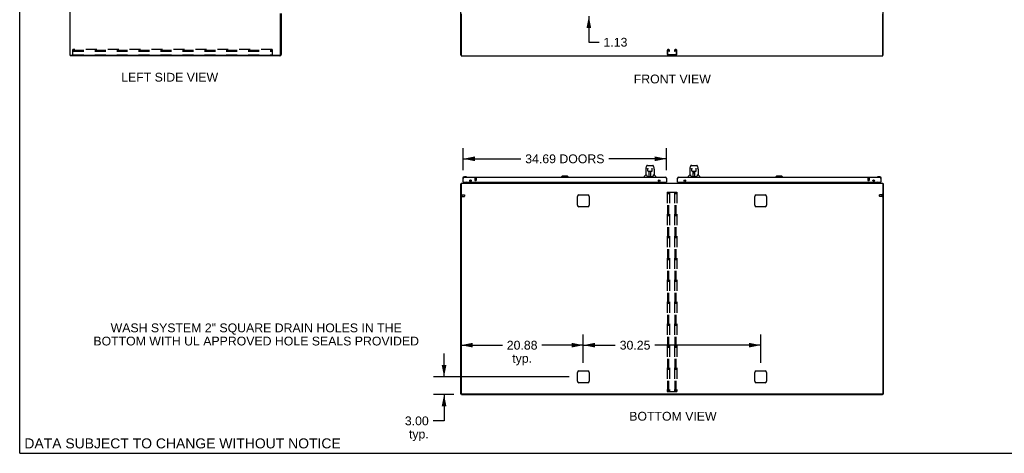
# Model space of a CAD drawing. Header units: inches. Extents: x 0 to 340, y 0 to 220.
# Tile 1 of 24: x 0 to 168, y 0 to 74. Entities that reach past the tile are written whole.
import ezdxf

# ---------------------------------------------------------------- set-up
doc = ezdxf.new("R2010")
doc.units = ezdxf.units.IN
doc.header["$LTSCALE"] = 18.7
doc.header["$MEASUREMENT"] = 0
doc.linetypes.add('HIDDEN', pattern=[0.2, 0.1, -0.1])
doc.layers.get('0').update_dxf_attribs({"linetype": 'CONTINUOUS'})
for name, color, linetype in [('02___PRT_ALL_AXES', 7, 'CONTINUOUS'), ('DEFAULT_2', 8, 'HIDDEN'), ('DIMENSIONS', 7, 'CONTINUOUS')]:
    doc.layers.add(name, color=color, linetype=linetype)
doc.styles.get("Standard").update_dxf_attribs({"font": 'arial.ttf'})
doc.dimstyles.new('DIMSTYLE_1', dxfattribs={"dimtxt": 1.5, "dimasz": 2, "dimexe": 0.09, "dimexo": 0.07, "dimgap": 0.0375, "dimtad": 0, "dimtih": 1, "dimtoh": 1, "dimzin": 4, "dimdsep": 46, "dimtxsty": 'Standard', "dimblk": '_FILLED', "dimblk1": '_FILLED', "dimblk2": '_FILLED', "dimcen": 0.09, "dimazin": 1, "dimtfac": 1, "dimtdec": 3, "dimtofl": 0, "dimtmove": 0, "dimatfit": 3, "dimldrblk": '_FILLED', "dimfxl": 1, "dimtolj": 1, "dimtzin": 4, "dimarcsym": 0})

# ---------------------------------------------------------------- blocks, each defined once
blk = doc.blocks.new('_FILLED')
at = {"color": 0, "linetype": 'ByBlock'}
blk.add_solid([(0, 0), (-1, 0.2), (-1, -0.2)], dxfattribs=at)
blk = doc.blocks.new('*D13')
at = {"layer": 'DIMENSIONS', "color": 2, "linetype": 'Continuous'}
for p, q in [((97.07, 75.62), (97.07, 79.62)), ((97.07, 74.49), (97.07, 70.07)), ((97.07, 70.07), (98.82, 70.07))]:
    blk.add_line(p, q, dxfattribs=at)
at = {"layer": 'DIMENSIONS', "color": 2, "linetype": 'Continuous', "xscale": 2, "yscale": 2, "zscale": 2}
for p, rotation in [((97.07, 75.62), 270), ((97.07, 74.49), 90)]:
    blk.add_blockref('_FILLED', p, dxfattribs=dict(at, rotation=rotation))
at = {"layer": 'DIMENSIONS', "color": 2, "linetype": 'Continuous', "insert": (99.57, 70.82), "char_height": 1.5, "width": 4.0762, "attachment_point": 1, "line_spacing_factor": 0.9}
blk.add_mtext('1.13', dxfattribs=at)
blk = doc.blocks.new('*D20')
at = {"layer": 'DIMENSIONS', "color": 2, "linetype": 'Continuous'}
for p, q in [((75.63, 48.24), (75.63, 52)), ((110.32, 48.24), (110.32, 52)), ((75.63, 50.2), (85.48, 50.2)), ((110.32, 50.2), (100.48, 50.2))]:
    blk.add_line(p, q, dxfattribs=at)
at = {"layer": 'DIMENSIONS', "color": 2, "linetype": 'Continuous', "xscale": 2, "yscale": 2, "zscale": 2, "rotation": 180}
blk.add_blockref('_FILLED', (75.63, 50.2), dxfattribs=at)
at = {"layer": 'DIMENSIONS', "color": 2, "linetype": 'Continuous', "xscale": 2, "yscale": 2, "zscale": 2}
blk.add_blockref('_FILLED', (110.32, 50.2), dxfattribs=at)
at = {"layer": 'DIMENSIONS', "color": 2, "linetype": 'Continuous', "insert": (92.98, 50.95), "char_height": 1.5, "width": 13.4944, "attachment_point": 2, "line_spacing_factor": 0.9}
blk.add_mtext('34.69 DOORS', dxfattribs=at)
blk = doc.blocks.new('*D22')
at = {"layer": 'DIMENSIONS', "color": 2, "linetype": 'Continuous'}
for p, q in [((72.38, 13.03), (72.38, 17.03)), ((93.73, 13.03), (70.58, 13.03)), ((74.03, 10.03), (70.58, 10.03)), ((72.38, 10.03), (72.38, 5.53)), ((72.38, 5.53), (70.52, 5.53))]:
    blk.add_line(p, q, dxfattribs=at)
at = {"layer": 'DIMENSIONS', "color": 2, "linetype": 'Continuous', "xscale": 2, "yscale": 2, "zscale": 2}
for p, rotation in [((72.38, 13.03), 270), ((72.38, 10.03), 90)]:
    blk.add_blockref('_FILLED', p, dxfattribs=dict(at, rotation=rotation))
at = {"layer": 'DIMENSIONS', "color": 2, "linetype": 'Continuous', "insert": (69.77, 6.28), "char_height": 1.5, "width": 4.0762, "attachment_point": 3, "line_spacing_factor": 0.9}
blk.add_mtext('3.00\\Ptyp.', dxfattribs=at)
blk = doc.blocks.new('*D23')
at = {"layer": 'DIMENSIONS', "color": 2, "linetype": 'Continuous'}
for p, q in [((96.13, 15.43), (96.13, 20.23)), ((126.38, 15.43), (126.38, 20.23)), ((96.13, 18.43), (101.59, 18.43)), ((126.38, 18.43), (108.33, 18.43))]:
    blk.add_line(p, q, dxfattribs=at)
at = {"layer": 'DIMENSIONS', "color": 2, "linetype": 'Continuous', "xscale": 2, "yscale": 2, "zscale": 2, "rotation": 180}
blk.add_blockref('_FILLED', (96.13, 18.43), dxfattribs=at)
at = {"layer": 'DIMENSIONS', "color": 2, "linetype": 'Continuous', "xscale": 2, "yscale": 2, "zscale": 2}
blk.add_blockref('_FILLED', (126.38, 18.43), dxfattribs=at)
at = {"layer": 'DIMENSIONS', "color": 2, "linetype": 'Continuous', "insert": (104.96, 19.18), "char_height": 1.5, "width": 5.2416, "attachment_point": 2, "line_spacing_factor": 0.9}
blk.add_mtext('30.25', dxfattribs=at)
blk = doc.blocks.new('*D24')
at = {"layer": 'DIMENSIONS', "color": 2, "linetype": 'Continuous'}
for p, q in [((96.13, 15.43), (96.13, 20.23)), ((75.26, 18.43), (82.33, 18.43)), ((96.13, 18.43), (89.07, 18.43))]:
    blk.add_line(p, q, dxfattribs=at)
at = {"layer": 'DIMENSIONS', "color": 2, "linetype": 'Continuous', "xscale": 2, "yscale": 2, "zscale": 2, "rotation": 180}
blk.add_blockref('_FILLED', (75.26, 18.43), dxfattribs=at)
at = {"layer": 'DIMENSIONS', "color": 2, "linetype": 'Continuous', "xscale": 2, "yscale": 2, "zscale": 2}
blk.add_blockref('_FILLED', (96.13, 18.43), dxfattribs=at)
at = {"layer": 'DIMENSIONS', "color": 2, "linetype": 'Continuous', "insert": (85.7, 19.18), "char_height": 1.5, "width": 5.2416, "attachment_point": 2, "line_spacing_factor": 0.9}
blk.add_mtext('20.88\\Ptyp.', dxfattribs=at)

msp = doc.modelspace()

# ---------------------------------------------------------------- linework, layer by layer
at = {"color": 7, "linetype": 'Continuous'}
for p, q in [((0, 0), (0, 220)), ((8.585, 67.845), (8.585, 157.637)), ((8.585, 67.845), (8.699, 67.845)), ((8.637, 67.845), (8.637, 67.741)), ((75.312, 67.845), (75.26, 67.845)), ((147.208, 67.845), (147.26, 67.845)), ((106.836, 48.598), (106.901, 48.903)), ((107.106, 49.058), (107.025, 49.058)), ((107.107, 49.058), (107.995, 49.058)), ((107.112, 49.058), (107.11, 49.058)), ((107.217, 49.07), (107.803, 49.07)), ((108.119, 48.903), (108.184, 48.598)), ((114.336, 48.598), (114.401, 48.903)), ((114.606, 49.058), (114.525, 49.058)), ((114.607, 49.058), (115.495, 49.058)), ((114.612, 49.058), (114.61, 49.058)), ((114.717, 49.07), (115.303, 49.07)), ((115.619, 48.903), (115.684, 48.598)), ((76.094, 47.149), (75.838, 47.149)), ((75.881, 47.089), (75.838, 47.089)), ((76.132, 47.146), (76.094, 47.149)), ((76.23, 47.103), (76.223, 47.104)), ((92.546, 47.247), (92.427, 47.129)), ((92.427, 47.129), (92.427, 47.089)), ((93.53, 47.129), (92.427, 47.129)), ((93.412, 47.247), (92.546, 47.247)), ((93.412, 47.247), (93.53, 47.129)), ((93.53, 47.129), (93.53, 47.089)), ((106.506, 47.089), (106.506, 47.152)), ((106.815, 47.477), (106.517, 47.179)), ((106.821, 48.455), (106.821, 47.483)), ((106.894, 47.483), (106.821, 47.483)), ((106.989, 47.231), (106.994, 47.223)), ((107.024, 47.207), (107.996, 47.207)), ((107.143, 48.546), (107.124, 48.546)), ((107.142, 48.582), (107.143, 48.578)), ((107.143, 48.578), (107.143, 48.574)), ((107.143, 48.574), (107.143, 48.566)), ((107.143, 48.566), (107.143, 48.555)), ((107.15, 48.151), (107.143, 48.555)), ((107.231, 48.073), (107.351, 48.073)), ((107.361, 47.227), (107.375, 48.074)), ((107.368, 47.658), (107.368, 48.074)), ((107.374, 48.01), (107.368, 48.01)), ((107.371, 47.849), (107.368, 47.849)), ((107.371, 47.837), (107.368, 47.837)), ((107.368, 47.207), (107.368, 47.212)), ((107.387, 48.074), (107.633, 48.074)), ((107.636, 47.207), (107.621, 48.074)), ((107.622, 48.01), (107.652, 48.01)), ((107.625, 48.074), (107.625, 48.01)), ((107.652, 47.849), (107.625, 47.849)), ((107.652, 47.837), (107.625, 47.837)), ((107.629, 47.609), (107.652, 47.609)), ((107.652, 47.605), (107.629, 47.605)), ((107.652, 47.207), (107.652, 48.074)), ((107.669, 48.073), (107.789, 48.073)), ((107.869, 48.151), (107.877, 48.563)), ((107.896, 48.546), (107.876, 48.546)), ((107.877, 48.572), (107.877, 48.576)), ((107.877, 48.563), (107.877, 48.572)), ((108.199, 47.483), (108.126, 47.483)), ((108.199, 48.454), (108.199, 47.483)), ((108.205, 47.477), (108.502, 47.179)), ((108.514, 47.089), (108.514, 47.152)), ((114.006, 47.089), (114.006, 47.152)), ((114.315, 47.477), (114.017, 47.179)), ((114.321, 48.455), (114.321, 47.483)), ((114.394, 47.483), (114.321, 47.483)), ((114.489, 47.231), (114.494, 47.223)), ((114.524, 47.207), (115.496, 47.207)), ((114.643, 48.546), (114.624, 48.546)), ((114.642, 48.582), (114.643, 48.578)), ((114.643, 48.578), (114.643, 48.574)), ((114.643, 48.574), (114.643, 48.566)), ((114.643, 48.566), (114.643, 48.555)), ((114.65, 48.151), (114.643, 48.555)), ((114.731, 48.073), (114.851, 48.073)), ((114.861, 47.227), (114.875, 48.074)), ((114.868, 47.658), (114.868, 48.074)), ((114.874, 48.01), (114.868, 48.01)), ((114.871, 47.849), (114.868, 47.849)), ((114.871, 47.837), (114.868, 47.837)), ((114.868, 47.207), (114.868, 47.212)), ((114.887, 48.074), (115.133, 48.074)), ((115.136, 47.207), (115.121, 48.074)), ((115.122, 48.01), (115.152, 48.01)), ((115.125, 48.074), (115.125, 48.01)), ((115.152, 47.849), (115.125, 47.849)), ((115.152, 47.837), (115.125, 47.837)), ((115.129, 47.609), (115.152, 47.609)), ((115.152, 47.605), (115.129, 47.605)), ((115.152, 47.207), (115.152, 48.074)), ((115.169, 48.073), (115.289, 48.073)), ((115.369, 48.151), (115.377, 48.563)), ((115.396, 48.546), (115.376, 48.546)), ((115.377, 48.572), (115.377, 48.576)), ((115.377, 48.563), (115.377, 48.572)), ((115.699, 47.483), (115.626, 47.483)), ((115.699, 48.454), (115.699, 47.483)), ((115.705, 47.477), (116.002, 47.179)), ((116.014, 47.089), (116.014, 47.152)), ((129.108, 47.247), (128.99, 47.129)), ((130.092, 47.129), (128.99, 47.129)), ((128.99, 47.129), (128.99, 47.089)), ((129.974, 47.247), (129.108, 47.247)), ((129.974, 47.247), (130.092, 47.129)), ((130.092, 47.129), (130.092, 47.089)), ((146.297, 47.104), (146.29, 47.103)), ((146.682, 47.149), (146.425, 47.149)), ((75.312, 45.927), (75.26, 45.927)), ((75.575, 46.886), (75.575, 46.63)), ((75.575, 46.63), (75.578, 46.592)), ((75.62, 46.501), (75.621, 46.494)), ((75.655, 46.235), (75.635, 46.235)), ((76.315, 46.208), (76.077, 46.07)), ((76.077, 46.031), (76.077, 46.07)), ((76.754, 46.462), (76.835, 46.381)), ((76.864, 46.235), (76.864, 46.188)), ((109.546, 46.066), (109.614, 46.066)), ((109.614, 46.111), (109.614, 46.066)), ((109.685, 46.042), (109.615, 46.112)), ((110.302, 46.235), (110.322, 46.235)), ((112.217, 46.235), (112.197, 46.235)), ((112.905, 46.112), (112.835, 46.042)), ((112.906, 46.111), (112.906, 46.066)), ((112.906, 46.066), (112.974, 46.066)), ((145.656, 46.235), (145.656, 46.188)), ((145.766, 46.462), (145.685, 46.381)), ((146.443, 46.07), (146.205, 46.208)), ((146.443, 46.031), (146.443, 46.07)), ((146.865, 46.235), (146.885, 46.235)), ((146.885, 46.843), (146.885, 46.886)), ((146.898, 46.494), (146.9, 46.501)), ((146.945, 46.63), (146.945, 46.886)), ((147.208, 45.927), (147.26, 45.927)), ((75.364, 10.083), (75.26, 10.083)), ((75.364, 10.031), (75.364, 10.083)), ((147.156, 10.083), (147.26, 10.083)), ((147.156, 10.031), (147.156, 10.083)), ((75.364, 10.031), (147.156, 10.031)), ((0, 0), (340, 0))]:
    msp.add_line(p, q, dxfattribs=at)
at = {"color": 3, "linetype": 'Continuous'}
for p, q in [((8.637, 67.908), (8.637, 157.575)), ((75.26, 67.845), (75.26, 157.637)), ((147.26, 67.845), (147.26, 157.637)), ((44.481, 67.988), (44.481, 74.993)), ((44.585, 74.995), (44.585, 67.988)), ((75.312, 74.922), (75.312, 67.741)), ((147.208, 67.741), (147.208, 74.922)), ((44.338, 67.741), (8.637, 67.741)), ((8.699, 67.845), (44.338, 67.845)), ((75.312, 67.741), (147.208, 67.741)), ((75.881, 47.089), (110.076, 47.089)), ((112.444, 47.089), (146.638, 47.089)), ((75.26, 10.083), (75.26, 45.927)), ((75.312, 45.947), (75.307, 45.946)), ((75.312, 46.031), (75.312, 10.146)), ((75.312, 46.031), (147.208, 46.031)), ((75.635, 46.235), (75.635, 46.843)), ((75.655, 46.235), (110.302, 46.235)), ((76.906, 46.354), (76.906, 46.616)), ((76.906, 46.174), (76.906, 46.235)), ((77.01, 46.53), (77.01, 46.44)), ((77.01, 46.235), (77.01, 46.031)), ((109.546, 46.061), (109.546, 46.111)), ((109.546, 46.111), (109.614, 46.111)), ((109.614, 46.061), (109.546, 46.061)), ((109.614, 46.111), (109.614, 46.235)), ((109.614, 46.061), (109.614, 46.031)), ((109.614, 46.042), (109.785, 46.042)), ((110.322, 46.843), (110.322, 46.235)), ((112.197, 46.235), (112.197, 46.843)), ((112.217, 46.235), (146.865, 46.235)), ((112.734, 46.042), (112.906, 46.042)), ((112.906, 46.111), (112.906, 46.235)), ((112.906, 46.111), (112.974, 46.111)), ((112.906, 46.061), (112.906, 46.031)), ((112.974, 46.061), (112.906, 46.061)), ((112.974, 46.111), (112.974, 46.061)), ((145.51, 46.44), (145.51, 46.53)), ((145.51, 46.031), (145.51, 46.235)), ((145.614, 46.616), (145.614, 46.354)), ((145.614, 46.235), (145.614, 46.174)), ((146.885, 46.843), (146.885, 46.235)), ((147.208, 46.031), (147.208, 10.146)), ((147.208, 45.947), (147.212, 45.946)), ((147.26, 45.927), (147.26, 10.083)), ((95.135, 42.281), (95.135, 43.781)), ((95.385, 44.031), (96.885, 44.031)), ((97.135, 43.781), (97.135, 42.281)), ((125.385, 42.281), (125.385, 43.781)), ((125.635, 44.031), (127.135, 44.031)), ((127.385, 43.781), (127.385, 42.281)), ((96.885, 42.031), (95.385, 42.031)), ((127.135, 42.031), (125.635, 42.031)), ((95.135, 12.281), (95.135, 13.781)), ((95.385, 14.031), (96.885, 14.031)), ((97.135, 13.781), (97.135, 12.281)), ((125.385, 12.281), (125.385, 13.781)), ((125.635, 14.031), (127.135, 14.031)), ((127.385, 13.781), (127.385, 12.281)), ((96.885, 12.031), (95.385, 12.031)), ((127.135, 12.031), (125.635, 12.031)), ((147.145, 10.083), (75.374, 10.083))]:
    msp.add_line(p, q, dxfattribs=at)
at = {"color": 7, "linetype": 'Continuous'}
for points in [[(107.025, 49.058), (107.021, 49.058), (107.006, 49.056), (106.991, 49.051), (106.977, 49.044), (106.965, 49.036), (106.954, 49.026), (106.944, 49.014), (106.936, 49.002), (106.929, 48.989), (106.922, 48.974), (106.916, 48.958), (106.91, 48.939), (106.904, 48.918), (106.901, 48.903)], [(108.095, 48.98), (108.089, 48.993), (108.082, 49.004), (108.075, 49.015), (108.067, 49.025), (108.057, 49.034), (108.047, 49.042), (108.035, 49.048), (108.022, 49.053), (108.009, 49.056), (107.995, 49.058)], [(108.119, 48.903), (108.116, 48.915), (108.111, 48.934), (108.106, 48.951), (108.101, 48.966), (108.095, 48.98)], [(114.525, 49.058), (114.521, 49.058), (114.506, 49.056), (114.491, 49.051), (114.477, 49.044), (114.465, 49.036), (114.454, 49.026), (114.444, 49.014), (114.436, 49.002), (114.429, 48.989), (114.422, 48.974), (114.416, 48.958), (114.41, 48.939), (114.404, 48.918), (114.401, 48.903)], [(115.595, 48.98), (115.589, 48.993), (115.582, 49.004), (115.575, 49.015), (115.567, 49.025), (115.557, 49.034), (115.547, 49.042), (115.535, 49.048), (115.522, 49.053), (115.509, 49.056), (115.495, 49.058)], [(115.619, 48.903), (115.616, 48.915), (115.611, 48.934), (115.606, 48.951), (115.601, 48.966), (115.595, 48.98)], [(106.836, 48.598), (106.83, 48.566), (106.824, 48.524), (106.821, 48.482), (106.821, 48.455)], [(106.891, 47.483), (106.896, 47.473), (106.91, 47.445), (106.925, 47.41), (106.94, 47.367), (106.957, 47.318), (106.971, 47.271)], [(106.971, 47.271), (106.974, 47.263), (106.979, 47.25), (106.984, 47.24), (106.989, 47.231)], [(106.994, 47.223), (107, 47.217), (107.007, 47.212), (107.014, 47.209), (107.022, 47.207), (107.024, 47.207)], [(107.142, 48.586), (107.142, 48.587), (107.142, 48.587), (107.142, 48.586), (107.142, 48.585), (107.142, 48.585), (107.142, 48.583), (107.142, 48.582)], [(107.15, 48.151), (107.151, 48.139), (107.155, 48.126), (107.16, 48.114), (107.167, 48.103), (107.176, 48.094), (107.187, 48.086), (107.198, 48.08), (107.21, 48.076), (107.222, 48.074), (107.23, 48.073)], [(107.351, 48.073), (107.354, 48.073), (107.363, 48.074), (107.372, 48.074), (107.38, 48.074), (107.387, 48.074)], [(107.633, 48.074), (107.641, 48.074), (107.65, 48.074), (107.658, 48.074), (107.667, 48.073), (107.669, 48.073)], [(107.79, 48.073), (107.799, 48.074), (107.811, 48.076), (107.823, 48.081), (107.834, 48.087), (107.844, 48.095), (107.853, 48.105), (107.86, 48.116), (107.865, 48.128), (107.869, 48.141), (107.869, 48.151)], [(107.877, 48.576), (107.877, 48.58), (107.877, 48.582), (107.877, 48.583), (107.877, 48.585), (107.877, 48.586), (107.877, 48.586), (107.877, 48.587)], [(107.996, 47.207), (107.997, 47.207), (108.005, 47.209), (108.013, 47.212), (108.019, 47.217)], [(108.019, 47.217), (108.025, 47.223), (108.031, 47.23)], [(108.031, 47.23), (108.036, 47.239), (108.041, 47.25), (108.046, 47.262), (108.048, 47.271)], [(108.048, 47.271), (108.063, 47.317), (108.079, 47.365), (108.094, 47.408), (108.109, 47.444), (108.123, 47.473), (108.129, 47.483)], [(108.199, 48.454), (108.198, 48.482), (108.195, 48.524), (108.19, 48.567), (108.184, 48.598)], [(114.336, 48.598), (114.33, 48.566), (114.324, 48.524), (114.321, 48.482), (114.321, 48.455)], [(114.391, 47.483), (114.396, 47.473), (114.41, 47.445), (114.425, 47.41), (114.44, 47.367), (114.457, 47.318), (114.471, 47.271)], [(114.471, 47.271), (114.474, 47.263), (114.479, 47.25), (114.484, 47.24), (114.489, 47.231)], [(114.494, 47.223), (114.5, 47.217), (114.507, 47.212), (114.514, 47.209), (114.522, 47.207), (114.524, 47.207)], [(114.642, 48.586), (114.642, 48.587), (114.642, 48.587), (114.642, 48.586), (114.642, 48.585), (114.642, 48.585), (114.642, 48.583), (114.642, 48.582)], [(114.65, 48.151), (114.651, 48.139), (114.655, 48.126), (114.66, 48.114), (114.667, 48.103), (114.676, 48.094), (114.687, 48.086), (114.698, 48.08), (114.71, 48.076), (114.722, 48.074), (114.73, 48.073)], [(114.851, 48.073), (114.854, 48.073), (114.863, 48.074), (114.872, 48.074), (114.88, 48.074), (114.887, 48.074)], [(115.133, 48.074), (115.141, 48.074), (115.15, 48.074), (115.158, 48.074), (115.167, 48.073), (115.169, 48.073)], [(115.29, 48.073), (115.299, 48.074), (115.311, 48.076), (115.323, 48.081), (115.334, 48.087), (115.344, 48.095), (115.353, 48.105), (115.36, 48.116), (115.365, 48.128), (115.369, 48.141), (115.369, 48.151)], [(115.377, 48.576), (115.377, 48.58), (115.377, 48.582), (115.377, 48.583), (115.377, 48.585), (115.377, 48.586), (115.377, 48.586), (115.377, 48.587)], [(115.496, 47.207), (115.497, 47.207), (115.505, 47.209), (115.513, 47.212), (115.519, 47.217)], [(115.519, 47.217), (115.525, 47.223), (115.531, 47.23)], [(115.531, 47.23), (115.536, 47.239), (115.541, 47.25), (115.546, 47.262), (115.548, 47.271)], [(115.548, 47.271), (115.563, 47.317), (115.579, 47.365), (115.594, 47.408), (115.609, 47.444), (115.623, 47.473), (115.629, 47.483)], [(115.699, 48.454), (115.698, 48.482), (115.695, 48.524), (115.69, 48.567), (115.684, 48.598)]]:
    msp.add_lwpolyline(points, dxfattribs=at)
at = {"color": 3, "linetype": 'Continuous'}
for points in [[(75.635, 46.843), (75.646, 46.86), (75.657, 46.878), (75.668, 46.895), (75.68, 46.912), (75.691, 46.929), (75.702, 46.945), (75.713, 46.961), (75.724, 46.976), (75.736, 46.99), (75.747, 47.004), (75.758, 47.017), (75.769, 47.029), (75.78, 47.04), (75.792, 47.05), (75.803, 47.059), (75.814, 47.067), (75.825, 47.074), (75.837, 47.079), (75.848, 47.084), (75.859, 47.087), (75.87, 47.089), (75.881, 47.089)], [(110.076, 47.089), (110.087, 47.089), (110.098, 47.087), (110.109, 47.084), (110.121, 47.079), (110.132, 47.074), (110.143, 47.067), (110.154, 47.059), (110.165, 47.05), (110.177, 47.04), (110.188, 47.029), (110.199, 47.017), (110.21, 47.004), (110.221, 46.99), (110.233, 46.976), (110.244, 46.961), (110.255, 46.945), (110.266, 46.929), (110.278, 46.912), (110.289, 46.895), (110.3, 46.878), (110.311, 46.86), (110.322, 46.843)], [(112.197, 46.843), (112.209, 46.86), (112.22, 46.878), (112.231, 46.895), (112.242, 46.912), (112.253, 46.929), (112.265, 46.945), (112.276, 46.961), (112.287, 46.976), (112.298, 46.99), (112.309, 47.004), (112.321, 47.017), (112.332, 47.029), (112.343, 47.04), (112.354, 47.05), (112.365, 47.059), (112.377, 47.067), (112.388, 47.074), (112.399, 47.079), (112.41, 47.084), (112.421, 47.087), (112.433, 47.089), (112.444, 47.089)], [(146.638, 47.089), (146.65, 47.089), (146.661, 47.087), (146.672, 47.084), (146.683, 47.079), (146.694, 47.074), (146.706, 47.067), (146.717, 47.059), (146.728, 47.05), (146.739, 47.04), (146.75, 47.029), (146.762, 47.017), (146.773, 47.004), (146.784, 46.99), (146.795, 46.976), (146.806, 46.961), (146.818, 46.945), (146.829, 46.929), (146.84, 46.912), (146.851, 46.895), (146.862, 46.878), (146.874, 46.86), (146.885, 46.843)], [(75.295, 45.943), (75.288, 45.941), (75.284, 45.941), (75.281, 45.94), (75.278, 45.939), (75.275, 45.939), (75.272, 45.938), (75.269, 45.937), (75.267, 45.936), (75.265, 45.935), (75.263, 45.934), (75.262, 45.933), (75.261, 45.931), (75.26, 45.93), (75.26, 45.929), (75.26, 45.927)], [(75.307, 45.946), (75.303, 45.945), (75.299, 45.944), (75.295, 45.943)], [(147.212, 45.946), (147.216, 45.945), (147.22, 45.944), (147.224, 45.943), (147.232, 45.941)], [(147.232, 45.941), (147.236, 45.941), (147.239, 45.94), (147.242, 45.939), (147.245, 45.939), (147.248, 45.938), (147.251, 45.937), (147.253, 45.936), (147.255, 45.935), (147.256, 45.934), (147.258, 45.933), (147.259, 45.931), (147.259, 45.93), (147.26, 45.929), (147.26, 45.927)]]:
    msp.add_lwpolyline(points, dxfattribs=at)
for centre in [(76.885, 46.485), (109.072, 46.485), (113.447, 46.485), (145.635, 46.485)]:
    msp.add_circle(centre, 0.133, dxfattribs=at)
for centre, radius, start, end in [((8.699, 67.908), 0.0625, 180, 270), ((44.338, 67.988), 0.246, 270, 360), ((44.338, 67.988), 0.143, 270, 360), ((75.881, 46.843), 0.246, 90, 180), ((110.076, 46.843), 0.246, 0, 90), ((112.444, 46.843), 0.246, 90, 180), ((146.638, 46.843), 0.246, 0, 90), ((75.655, 46.255), 0.02, 180, 270), ((76.763, 46.174), 0.142, 270, 360), ((109.664, 46.081), 0.05, 190.58824, 231.27912), ((110.302, 46.255), 0.02, 270, 360), ((112.217, 46.255), 0.02, 180, 270), ((112.856, 46.081), 0.05, 308.72088, 336.17647), ((145.756, 46.174), 0.142, 180, 270), ((146.865, 46.255), 0.02, 270, 360), ((95.385, 43.781), 0.25, 90, 180), ((96.885, 43.781), 0.25, 0, 90), ((125.635, 43.781), 0.25, 90, 180), ((127.135, 43.781), 0.25, 0, 90), ((95.385, 42.281), 0.25, 180, 270), ((96.885, 42.281), 0.25, 270, 360), ((125.635, 42.281), 0.25, 180, 270), ((127.135, 42.281), 0.25, 270, 360), ((95.385, 13.781), 0.25, 90, 180), ((96.885, 13.781), 0.25, 0, 90), ((125.635, 13.781), 0.25, 90, 180), ((127.135, 13.781), 0.25, 0, 90), ((95.385, 12.281), 0.25, 180, 270), ((96.885, 12.281), 0.25, 270, 360), ((125.635, 12.281), 0.25, 180, 270), ((127.135, 12.281), 0.25, 270, 360), ((75.374, 10.146), 0.0625, 180, 270), ((147.145, 10.146), 0.0625, 270, 360)]:
    msp.add_arc(centre, radius, start, end, dxfattribs=at)
at = {"color": 7, "linetype": 'Continuous'}
for centre, radius, start, end in [((107.217, 49.05), 0.0197, 90, 156.39296), ((107.803, 49.05), 0.0197, 23.60704, 90), ((114.717, 49.05), 0.0197, 90, 156.39296), ((115.303, 49.05), 0.0197, 23.60704, 90), ((75.838, 46.886), 0.263, 90, 180), ((75.838, 46.886), 0.203, 90, 180), ((76.094, 46.899), 0.25, 59.11011, 90), ((76.215, 47.104), 0.015, 270, 353.62041), ((76.215, 47.101), 0.015, 6.37959, 59.11011), ((106.545, 47.152), 0.0394, 135, 180), ((106.829, 47.463), 0.0197, 90, 135), ((107.38, 47.227), 0.0197, 179, 269.92316), ((107.616, 47.227), 0.0197, 270.07713, 1), ((108.191, 47.463), 0.0197, 45, 90), ((108.474, 47.152), 0.0394, 0, 45), ((114.045, 47.152), 0.0394, 135, 180), ((114.329, 47.463), 0.0197, 90, 135), ((114.88, 47.227), 0.0197, 179, 269.92316), ((115.116, 47.227), 0.0197, 270.07713, 1), ((115.691, 47.463), 0.0197, 45, 90), ((115.974, 47.152), 0.0394, 0, 45), ((146.305, 47.101), 0.015, 120.88989, 173.62041), ((146.305, 47.104), 0.015, 186.37959, 270), ((146.425, 46.899), 0.25, 90, 120.88989), ((146.682, 46.886), 0.263, 0, 90), ((146.682, 46.886), 0.203, 0, 90), ((75.825, 46.63), 0.25, 180, 210.88989), ((75.623, 46.509), 0.015, 210.88989, 263.62041), ((75.62, 46.509), 0.015, 276.37959, 360), ((76.265, 46.295), 0.1, 300.09201, 323.45319), ((76.707, 46.188), 0.157, 270, 360), ((76.764, 46.311), 0.1, 27.01754, 45), ((76.763, 46.174), 0.246, 324.66836, 360), ((145.756, 46.174), 0.246, 180, 215.33164), ((145.813, 46.188), 0.157, 180, 270), ((145.756, 46.311), 0.1, 135, 152.98246), ((146.255, 46.295), 0.1, 216.54681, 239.90799), ((146.9, 46.509), 0.015, 180, 263.62041), ((146.896, 46.509), 0.015, 276.37959, 329.11011), ((146.695, 46.63), 0.25, 329.11011, 360)]:
    msp.add_arc(centre, radius, start, end, dxfattribs=at)
for centre, major_axis, start_param, end_param in [((107.36, 47.247), (0.0394, 0), -1.3693552, -1.2649301), ((107.636, 47.247), (0, 0.0394), -3.4467472, -3.1415927), ((114.86, 47.247), (0, 0.0394), -2.9401515, -2.8357264), ((115.136, 47.247), (0.0394, 0), -1.8759508, -1.5707963)]:
    msp.add_ellipse(centre, major_axis=major_axis, ratio=1, start_param=start_param, end_param=end_param, dxfattribs=at)
at = {"layer": '02___PRT_ALL_AXES', "color": 8, "linetype": 'HIDDEN'}
for p, q in [((77.615, 46.942), (77.615, 46.495)), ((77.615, 46.942), (77.863, 46.942)), ((77.863, 46.942), (77.863, 46.495)), ((144.657, 46.942), (144.905, 46.942)), ((144.657, 46.942), (144.657, 46.495)), ((144.905, 46.942), (144.905, 46.495)), ((75.407, 44.051), (75.407, 43.803)), ((75.407, 44.051), (75.854, 44.051)), ((75.407, 43.803), (75.854, 43.803)), ((147.102, 44.051), (146.655, 44.051)), ((147.102, 43.803), (146.655, 43.803)), ((147.102, 43.803), (147.102, 44.051))]:
    msp.add_line(p, q, dxfattribs=at)
at = {"layer": '02___PRT_ALL_AXES', "color": 3, "linetype": 'Continuous'}
for p, q in [((109.785, 46.042), (109.785, 46.031)), ((112.734, 46.042), (112.734, 46.031))]:
    msp.add_line(p, q, dxfattribs=at)
at = {"layer": '02___PRT_ALL_AXES', "color": 7, "linetype": 'Continuous'}
for start, end in [(175.10153, 175.75782), (170.84979, 171.3733)]:
    msp.add_arc((75.838, 46.886), 0.263, start, end, dxfattribs=at)
at = {"layer": 'DEFAULT_2', "color": 8, "linetype": 'HIDDEN'}
for p, q in [((43.064, 68.845), (9.064, 68.845)), ((9.064, 67.845), (9.064, 68.845)), ((9.064, 68.741), (43.064, 68.741)), ((9.064, 68.564), (43.064, 68.564)), ((9.064, 67.949), (43.064, 67.949)), ((43.064, 68.845), (43.064, 67.845)), ((110.447, 68.665), (110.447, 68.025)), ((110.551, 68.039), (110.551, 68.651)), ((110.642, 68.845), (110.627, 68.845)), ((110.627, 67.845), (111.892, 67.845)), ((111.878, 67.949), (110.641, 67.949)), ((110.718, 68.651), (110.718, 68.564)), ((110.718, 68.564), (110.822, 68.564)), ((110.822, 68.564), (110.822, 68.665)), ((111.697, 68.665), (111.697, 68.564)), ((111.697, 68.564), (111.801, 68.564)), ((111.801, 68.564), (111.801, 68.651)), ((111.892, 68.845), (111.877, 68.845)), ((111.968, 68.651), (111.968, 68.039)), ((112.072, 68.025), (112.072, 68.665)), ((77.597, 46.985), (77.881, 46.985)), ((77.597, 46.942), (77.881, 46.942)), ((77.625, 46.485), (77.853, 46.485)), ((144.639, 46.985), (144.923, 46.985)), ((144.639, 46.942), (144.923, 46.942)), ((144.667, 46.485), (144.895, 46.485)), ((75.364, 44.069), (75.364, 43.785)), ((75.407, 44.069), (75.407, 43.785)), ((75.864, 44.041), (75.864, 43.813)), ((110.447, 44.51), (110.447, 10.51)), ((110.447, 44.51), (112.072, 44.51)), ((110.551, 10.51), (110.551, 44.51)), ((110.635, 10.51), (110.635, 44.51)), ((110.718, 10.51), (110.718, 44.51)), ((110.822, 44.51), (110.822, 10.51)), ((111.697, 44.51), (111.697, 10.51)), ((111.801, 10.51), (111.801, 44.51)), ((111.885, 10.51), (111.885, 44.51)), ((111.968, 10.51), (111.968, 44.51)), ((112.072, 44.51), (112.072, 10.51)), ((146.645, 43.813), (146.645, 44.041)), ((147.102, 43.785), (147.102, 44.069)), ((147.145, 43.785), (147.145, 44.069)), ((110.447, 10.51), (112.072, 10.51))]:
    msp.add_line(p, q, dxfattribs=at)
for centre, radius, start, end in [((110.627, 68.665), 0.18, 90, 180), ((110.627, 68.025), 0.18, 180, 270), ((110.641, 68.651), 0.09, 94.14163, 180), ((110.641, 68.039), 0.09, 180, 270), ((110.628, 68.651), 0.09, 0, 85.85837), ((110.642, 68.665), 0.18, 0, 90), ((111.877, 68.665), 0.18, 90, 180), ((111.891, 68.651), 0.09, 94.14163, 180), ((111.878, 68.039), 0.09, 270, 360), ((111.878, 68.651), 0.09, 0, 85.85837), ((111.892, 68.665), 0.18, 0, 90), ((111.892, 68.025), 0.18, 270, 360), ((77.597, 46.964), 0.0215, 90, 270), ((77.625, 46.495), 0.01, 180, 270), ((77.853, 46.495), 0.01, 270, 360), ((77.881, 46.964), 0.0215, 270, 90), ((144.639, 46.964), 0.0215, 90, 270), ((144.667, 46.495), 0.01, 180, 270), ((144.895, 46.495), 0.01, 270, 360), ((144.923, 46.964), 0.0215, 270, 90), ((75.385, 44.069), 0.0215, 0, 180), ((75.385, 43.785), 0.0215, 180, 360), ((75.854, 44.041), 0.01, 0, 90), ((75.854, 43.813), 0.01, 270, 360), ((146.655, 44.041), 0.01, 90, 180), ((146.655, 43.813), 0.01, 180, 270), ((147.124, 44.069), 0.0215, 360, 180), ((147.124, 43.785), 0.0215, 180, 0)]:
    msp.add_arc(centre, radius, start, end, dxfattribs=at)

# ---------------------------------------------------------------- texts
at = {"layer": 'DIMENSIONS', "color": 2, "linetype": 'Continuous', "attachment_point": 2, "line_spacing_factor": 0.9}
for s, insert, char_height, width in [('LEFT SIDE VIEW', (25.579, 64.859), 1.5, 16.49442), ('FRONT VIEW', (111.309, 64.556), 1.5, 13.12639), ('WASH SYSTEM 2" SQUARE DRAIN HOLES IN THE\\PBOTTOM WITH UL APPROVED HOLE SEALS PROVIDED', (40.335, 22.133), 1.5, 55.42751), ('BOTTOM VIEW', (111.416, 7.067), 1.5, 14.86617), ('DATA SUBJECT TO CHANGE WITHOUT NOTICE', (27.776, 2.538), 1.7, 53.85651)]:
    msp.add_mtext(s, dxfattribs=dict(at, insert=insert, char_height=char_height, width=width))

# ---------------------------------------------------------------- dimensions: what is measured, and where the dimension line sits
at = {"layer": 'DIMENSIONS', "color": 2, "linetype": 'Continuous'}
for base, p1, p2, angle, picture, middle in [((97.066599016, 74.491017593), (106.697330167, 75.616017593), (75.654830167, 74.491017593), 270, '*D13', (101.669665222, 70.063416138)), ((96.135, 18.426), (126.385, 15.361), (96.135, 15.361), 180, '*D23', (104.96, 18.417))]:
    dim = msp.add_linear_dim(base=base, p1=p1, p2=p2, angle=angle, dimstyle='DIMSTYLE_1', dxfattribs=at)
    dim.commit()
    dim.dimension.update_dxf_attribs({"geometry": picture, "text_midpoint": middle, "dimtype": 160})
for base, p1, p2, text, picture, middle in [((110.322, 50.203), (75.635, 48.173), (110.322, 48.173), '<> DOORS', '*D20', (92.979, 50.203)), ((96.134830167, 18.425758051), (75.259830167, 10.145697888), (96.134830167, 15.361197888), '<>\\Ptyp.', '*D24', (85.697330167, 17.300758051))]:
    dim = msp.add_linear_dim(base=base, p1=p1, p2=p2, text=text, dimstyle='DIMSTYLE_1', dxfattribs=at)
    dim.commit()
    dim.dimension.update_dxf_attribs({"geometry": picture, "text_midpoint": middle, "dimtype": 160})
dim = msp.add_linear_dim(base=(72.384, 13.031), p1=(70.514, 10.031), p2=(93.805, 13.031), angle=90, text='<>\\Ptyp.', dimstyle='DIMSTYLE_1', dxfattribs=at)
dim.commit()
dim.dimension.update_dxf_attribs({"geometry": '*D22', "text_midpoint": (67.731, 4.405), "dimtype": 160})

doc.saveas('drawing.dxf')
